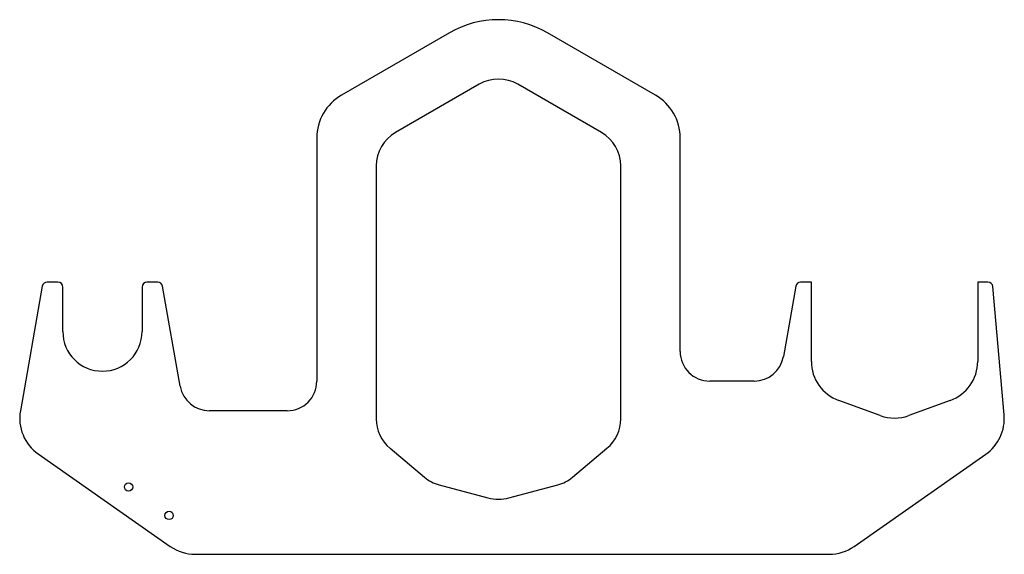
# Model space of a CAD drawing. Header units: millimetres. Extents: x 0 to 995, y 0 to 541.
import ezdxf

# ---------------------------------------------------------------- set-up
doc = ezdxf.new("R2010")
doc.units = ezdxf.units.MM
doc.linetypes.add('SLD-Sürekli', pattern=[0])

msp = doc.modelspace()

# ---------------------------------------------------------------- linework, layer by layer
at = {"color": 7, "linetype": 'SLD-Sürekli', "lineweight": 25}
for p, q in [((434.48, 527.26), (325.48, 464.33)), ((642.48, 464.33), (533.48, 527.26)), ((464.48, 475.3), (379.98, 426.51)), ((587.98, 426.51), (503.48, 475.3)), ((300.48, 421.03), (300.48, 175.4)), ((667.48, 205.4), (667.48, 421.03)), ((360.48, 392.74), (360.48, 137.35)), ((607.48, 137.35), (607.48, 392.74)), ((23.26, 271.27), (1.07, 145.44)), ((38.98, 275.4), (28.18, 275.4)), ((43.98, 225.4), (43.98, 270.4)), ((123.98, 270.4), (123.98, 225.4)), ((139.79, 275.4), (128.98, 275.4)), ((162.54, 170.19), (144.71, 271.27)), ((784.26, 271.27), (771.72, 200.19)), ((799.98, 275.4), (789.18, 275.4)), ((799.98, 195.29), (799.98, 275.4)), ((967.98, 275.4), (967.98, 195.29)), ((978.4, 275.4), (967.98, 275.4)), ((994.72, 141.32), (983.38, 270.84)), ((742.18, 175.4), (697.48, 175.4)), ((869.62, 140.53), (827.62, 155.82)), ((940.35, 155.82), (898.35, 140.53)), ((270.48, 145.4), (192.08, 145.4)), ((19.16, 101.75), (152.55, 8.36)), ((374.42, 107.48), (409.14, 78.34)), ((558.83, 78.34), (593.55, 107.48)), ((843.19, 8.36), (976.12, 101.44)), ((424.11, 70.55), (473.37, 57.35)), ((494.6, 57.35), (543.86, 70.55)), ((177.78, 0.4), (817.95, 0.4))]:
    msp.add_line(p, q, dxfattribs=at)
for centre in [(110.35, 68.43), (151.3, 39.75)]:
    msp.add_circle(centre, 4.25, dxfattribs=at)
for centre, radius, start, end in [((483.98, 441.52), 99, 60, 120), ((483.98, 441.52), 39, 60, 120), ((350.48, 421.03), 50, 120, 180), ((617.48, 421.03), 50, 0, 60), ((399.48, 392.74), 39, 120, 180), ((568.48, 392.74), 39, 0, 60), ((28.18, 270.4), 5, 90, 170), ((38.98, 270.4), 5, 0, 90), ((128.98, 270.4), 5, 90, 180), ((139.79, 270.4), 5, 10, 90), ((789.18, 270.4), 5, 90, 170), ((978.4, 270.4), 5, 5, 90), ((83.98, 225.4), 40, 180, 0), ((697.48, 205.4), 30, 180, 270), ((742.18, 205.4), 30, 270, 350), ((841.98, 195.29), 42, 180, 250), ((925.98, 195.29), 42, 290, 0), ((192.08, 175.4), 30, 190, 270), ((270.48, 175.4), 30, 270, 0), ((44.4, 137.8), 44, 170, 235), ((883.98, 180), 42, 250, 290), ((950.88, 137.48), 44, 305, 5), ((399.48, 137.35), 39, 180, 230), ((568.48, 137.35), 39, 310, 0), ((434.2, 108.22), 39, 230, 255), ((533.76, 108.22), 39, 285, 310), ((483.98, 96.95), 41, 255, 285), ((177.78, 44.4), 44, 235, 270), ((817.95, 44.4), 44, 270, 305)]:
    msp.add_arc(centre, radius, start, end, dxfattribs=at)

doc.saveas('drawing.dxf')
